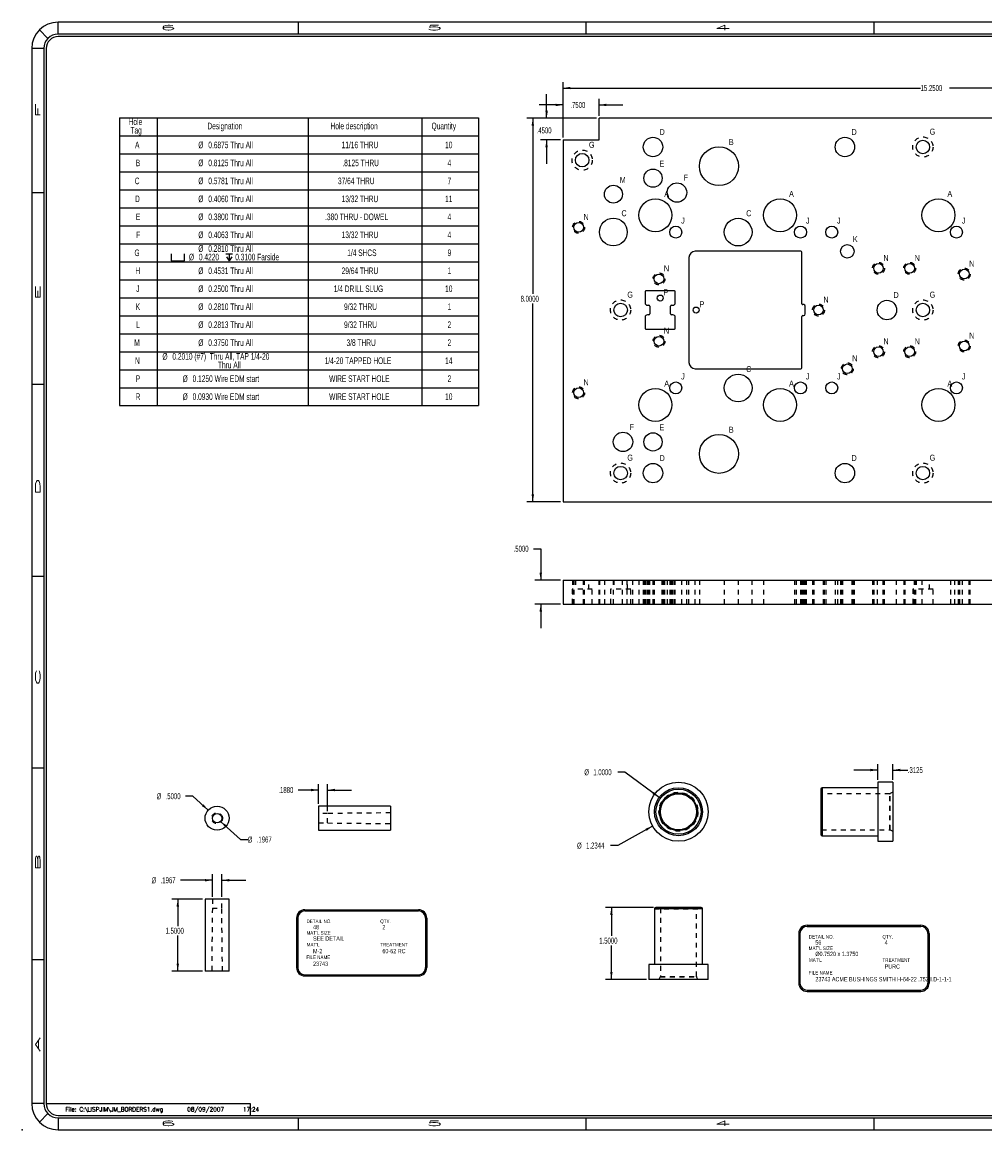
# Model space of a CAD drawing. Header units: inches. Extents: x 1802 to 2468, y -253 to -72.
# Tile 223 of 256: x 2031 to 2051, y -183 to -160. Entities that reach past the tile are written whole.
import ezdxf

# ---------------------------------------------------------------- set-up
doc = ezdxf.new("R2010")
doc.units = ezdxf.units.IN
doc.header["$LTSCALE"] = 0.5
doc.header["$MEASUREMENT"] = 0
doc.linetypes.add('HIDDEN', pattern=[0.225, 0.15, -0.075])
for name, color, linetype in [('SID-M-D', 42, 'Continuous'), ('SID-M-H', 4, 'HIDDEN'), ('SID-M-M', 233, 'Continuous'), ('SID-M-S', 105, 'Continuous')]:
    doc.layers.add(name, color=color, linetype=linetype)
doc.styles.add('DM_AUTO_PLOT_UPDATE', font='ROMANS.SHX')
doc.styles.add('R', font='ROMAND.SHX')
doc.styles.add('SLDTEXTSTYLE0', font='TXT', dxfattribs={"width": 0.595745})

# ---------------------------------------------------------------- blocks, each defined once
blk = doc.blocks.new('SW_SYMBOL_HOLE_SPOT')
at = {"layer": 'SID-M-D', "color": 0}
for p, q in [((0, 34.4), (0, 3)), ((0, 3), (63, 3)), ((63, 3), (63, 34.4))]:
    blk.add_line(p, q, dxfattribs=at)
blk = doc.blocks.new('SW_SYMBOL_HOLE_DEPTH')
at = {"layer": 'SID-M-D', "color": 0}
for p, q in [((0, 34.4), (31.5, 34.4)), ((3.9, 21.9), (15.7, 3)), ((15.7, 34.4), (15.7, 3)), ((27.6, 21.9), (15.7, 3))]:
    blk.add_line(p, q, dxfattribs=at)
blk = doc.blocks.new('*U9')
at = {"layer": 'SID-M-D'}
blk.add_point((-34.75, -0.55), dxfattribs=at)
at = {"layer": 'SID-M-S'}
for p, q in [((0, 22.55), (-34, 22.55)), ((-34, 22.3), (-34, 22.55)), ((-29, 22.55), (-29, 22.3)), ((-23, 22.55), (-23, 22.3)), ((-17, 22.55), (-17, 22.3)), ((-34.212, 22.212), (-34.389, 22.389)), ((0, 22.3), (-34, 22.3)), ((0, 22.25), (-34, 22.25)), ((-34.3, 22), (-34.55, 22)), ((-34.55, 22), (-34.55, 0)), ((-34.3, 22), (-34.3, 0)), ((-34.25, 22), (-34.25, 0)), ((-34.55, 19), (-34.3, 19)), ((-34.55, 15), (-34.3, 15)), ((-34.55, 11), (-34.3, 11)), ((-34.55, 7), (-34.3, 7)), ((-34.55, 3), (-34.3, 3)), ((-34.3, 0), (-34.55, 0)), ((-34.212, -0.212), (-34.389, -0.389)), ((-34.25, 0), (-30, 0)), ((-30, 0), (-30, -0.25)), ((-34, -0.25), (0, -0.25)), ((-34, -0.3), (0, -0.3)), ((-34, -0.3), (-34, -0.55)), ((-29, -0.3), (-29, -0.55)), ((-23, -0.3), (-23, -0.55)), ((-17, -0.3), (-17, -0.55)), ((-34, -0.55), (0, -0.55))]:
    blk.add_line(p, q, dxfattribs=at)
for centre, radius, start, end in [((-34, 22), 0.55, 90, 180), ((-34, 22), 0.3, 90, 180), ((-34, 22), 0.25, 90, 180), ((-34, 0), 0.55, 180, 270), ((-34, 0), 0.3, 180, 270), ((-34, 0), 0.25, 180, 270)]:
    blk.add_arc(centre, radius, start, end, dxfattribs=at)
at = {"layer": 'SID-M-D', "style": 'R', "width": 4}
for s, p in [('6', (-31.882, 22.386)), ('5', (-26.327, 22.386)), ('4', (-20.327, 22.386)), ('6', (-31.882, -0.464)), ('5', (-26.327, -0.464)), ('4', (-20.327, -0.464))]:
    blk.add_text(s, height=0.1, dxfattribs=at).set_placement(p)
for s, p in [('F', (-34.374, 20.547)), ('E', (-34.374, 16.743)), ('D', (-34.374, 12.681)), ('C', (-34.374, 8.715)), ('B', (-34.374, 4.846)), ('A', (-34.374, 1.074))]:
    blk.add_text(s, height=0.1, rotation=90, dxfattribs=at).set_placement(p)

msp = doc.modelspace()

# ---------------------------------------------------------------- linework, layer by layer
at = {"layer": 'SID-M-D'}
for p, q in [((2042.46942, -161.95052), (2042.46942, -160.7956)), ((2042.46942, -160.9206), (2049.92326, -160.9206)), ((2057.71942, -160.9206), (2050.52361, -160.9206)), ((2042.12744, -161.55052), (2042.12744, -161.05052)), ((2042.46942, -161.95052), (2042.46942, -161.14858)), ((2043.21942, -161.50052), (2043.21942, -161.14858)), ((2042.46942, -161.27358), (2041.96942, -161.27358)), ((2043.21942, -161.27358), (2043.71942, -161.27358)), ((2043.16942, -161.55052), (2041.7145, -161.55052)), ((2041.8395, -161.55052), (2041.8395, -165.21552)), ((2043.16942, -161.55052), (2042.00244, -161.55052)), ((2042.41942, -162.00052), (2042.00244, -162.00052)), ((2042.12744, -162.00052), (2042.12744, -162.50052)), ((2041.8395, -169.55052), (2041.8395, -165.41396)), ((2042.41942, -169.55052), (2041.7145, -169.55052)), ((2041.8556, -170.52711), (2042.0056, -170.52711)), ((2042.0056, -170.52711), (2042.0056, -171.18194)), ((2042.41942, -171.18194), (2041.8806, -171.18194)), ((2042.41942, -171.68194), (2041.8806, -171.68194)), ((2042.0056, -171.68194), (2042.0056, -172.18194)), ((2049.03023, -175.3456), (2049.03023, -175.01794)), ((2049.34273, -175.3456), (2049.34273, -175.01794)), ((2043.75936, -175.18844), (2043.60936, -175.18844)), ((2044.4736, -175.7158), (2043.75936, -175.18844)), ((2049.03023, -175.14294), (2048.53023, -175.14294)), ((2049.34273, -175.14294), (2049.65559, -175.14294)), ((2037.37455, -175.55997), (2036.95244, -175.55997)), ((2037.37455, -175.8485), (2037.37455, -175.43497)), ((2037.56255, -176.00015), (2037.56255, -175.43497)), ((2037.56255, -175.55997), (2038.06255, -175.55997)), ((2034.75348, -175.68893), (2034.60348, -175.68893)), ((2035.0742, -175.98037), (2034.75348, -175.68893)), ((2035.33212, -176.21452), (2035.74914, -176.59223)), ((2044.33649, -176.31283), (2043.60879, -176.71766)), ((2035.74914, -176.59223), (2035.89914, -176.59223)), ((2043.60879, -176.71766), (2043.45879, -176.71766)), ((2035.16088, -177.78532), (2035.16088, -177.31662)), ((2035.35757, -177.78532), (2035.35757, -177.31662)), ((2035.16088, -177.44162), (2034.49793, -177.44162)), ((2035.35757, -177.44162), (2035.85757, -177.44162)), ((2034.95923, -177.83532), (2034.31581, -177.83532)), ((2034.44081, -177.83532), (2034.44081, -178.39649)), ((2044.35583, -178.00886), (2043.35297, -178.00886)), ((2043.47797, -178.00886), (2043.47797, -178.60204)), ((2034.44081, -179.33532), (2034.44081, -178.59492)), ((2043.47797, -179.50886), (2043.47797, -178.80048)), ((2034.95923, -179.33532), (2034.31581, -179.33532)), ((2044.20865, -179.50886), (2043.35297, -179.50886))]:
    msp.add_line(p, q, dxfattribs=at)
at = {"layer": 'SID-M-D', "color": 0}
for p, q in [((2033.22449, -161.54457), (2033.22449, -161.91957)), ((2033.22449, -161.54457), (2034.01189, -161.54457)), ((2034.01189, -161.54457), (2034.01189, -161.91957)), ((2034.01189, -161.54457), (2037.16149, -161.54457)), ((2037.16149, -161.54457), (2037.16149, -161.91957)), ((2037.16149, -161.54457), (2039.5237, -161.54457)), ((2039.5237, -161.54457), (2039.5237, -161.91957)), ((2039.5237, -161.54457), (2040.7048, -161.54457)), ((2040.7048, -161.54457), (2040.7048, -161.91957)), ((2033.22449, -161.91957), (2034.01189, -161.91957)), ((2033.22449, -161.91957), (2033.22449, -162.29457)), ((2034.01189, -161.91957), (2037.16149, -161.91957)), ((2034.01189, -161.91957), (2034.01189, -162.29457)), ((2037.16149, -161.91957), (2039.5237, -161.91957)), ((2037.16149, -161.91957), (2037.16149, -162.29457)), ((2039.5237, -161.91957), (2040.7048, -161.91957)), ((2039.5237, -161.91957), (2039.5237, -162.29457)), ((2040.7048, -161.91957), (2040.7048, -162.29457)), ((2033.22449, -162.29457), (2033.22449, -162.66957)), ((2033.22449, -162.29457), (2034.01189, -162.29457)), ((2034.01189, -162.29457), (2034.01189, -162.66957)), ((2034.01189, -162.29457), (2037.16149, -162.29457)), ((2037.16149, -162.29457), (2037.16149, -162.66957)), ((2037.16149, -162.29457), (2039.5237, -162.29457)), ((2039.5237, -162.29457), (2039.5237, -162.66957)), ((2039.5237, -162.29457), (2040.7048, -162.29457)), ((2040.7048, -162.29457), (2040.7048, -162.66957)), ((2033.22449, -162.66957), (2033.22449, -163.04457)), ((2033.22449, -162.66957), (2034.01189, -162.66957)), ((2034.01189, -162.66957), (2034.01189, -163.04457)), ((2034.01189, -162.66957), (2037.16149, -162.66957)), ((2037.16149, -162.66957), (2037.16149, -163.04457)), ((2037.16149, -162.66957), (2039.5237, -162.66957)), ((2039.5237, -162.66957), (2039.5237, -163.04457)), ((2039.5237, -162.66957), (2040.7048, -162.66957)), ((2040.7048, -162.66957), (2040.7048, -163.04457)), ((2033.22449, -163.04457), (2033.22449, -163.41957)), ((2033.22449, -163.04457), (2034.01189, -163.04457)), ((2034.01189, -163.04457), (2034.01189, -163.41957)), ((2034.01189, -163.04457), (2037.16149, -163.04457)), ((2037.16149, -163.04457), (2037.16149, -163.41957)), ((2037.16149, -163.04457), (2039.5237, -163.04457)), ((2039.5237, -163.04457), (2039.5237, -163.41957)), ((2039.5237, -163.04457), (2040.7048, -163.04457)), ((2040.7048, -163.04457), (2040.7048, -163.41957)), ((2033.22449, -163.41957), (2033.22449, -163.79457)), ((2033.22449, -163.41957), (2034.01189, -163.41957)), ((2034.01189, -163.41957), (2034.01189, -163.79457)), ((2034.01189, -163.41957), (2037.16149, -163.41957)), ((2037.16149, -163.41957), (2037.16149, -163.79457)), ((2037.16149, -163.41957), (2039.5237, -163.41957)), ((2039.5237, -163.41957), (2039.5237, -163.79457)), ((2039.5237, -163.41957), (2040.7048, -163.41957)), ((2040.7048, -163.41957), (2040.7048, -163.79457)), ((2033.22449, -163.79457), (2033.22449, -164.16957)), ((2033.22449, -163.79457), (2034.01189, -163.79457)), ((2034.01189, -163.79457), (2034.01189, -164.16957)), ((2034.01189, -163.79457), (2037.16149, -163.79457)), ((2037.16149, -163.79457), (2037.16149, -164.16957)), ((2037.16149, -163.79457), (2039.5237, -163.79457)), ((2039.5237, -163.79457), (2039.5237, -164.16957)), ((2039.5237, -163.79457), (2040.7048, -163.79457)), ((2040.7048, -163.79457), (2040.7048, -164.16957)), ((2033.22449, -164.16957), (2033.22449, -164.54457)), ((2033.22449, -164.16957), (2034.01189, -164.16957)), ((2034.01189, -164.16957), (2034.01189, -164.54457)), ((2034.01189, -164.16957), (2037.16149, -164.16957)), ((2037.16149, -164.16957), (2037.16149, -164.54457)), ((2037.16149, -164.16957), (2039.5237, -164.16957)), ((2039.5237, -164.16957), (2039.5237, -164.54457)), ((2039.5237, -164.16957), (2040.7048, -164.16957)), ((2040.7048, -164.16957), (2040.7048, -164.54457)), ((2033.22449, -164.54457), (2033.22449, -164.91957)), ((2033.22449, -164.54457), (2034.01189, -164.54457)), ((2034.01189, -164.54457), (2034.01189, -164.91957)), ((2034.01189, -164.54457), (2037.16149, -164.54457)), ((2037.16149, -164.54457), (2037.16149, -164.91957)), ((2037.16149, -164.54457), (2039.5237, -164.54457)), ((2039.5237, -164.54457), (2039.5237, -164.91957)), ((2039.5237, -164.54457), (2040.7048, -164.54457)), ((2040.7048, -164.54457), (2040.7048, -164.91957)), ((2033.22449, -164.91957), (2033.22449, -165.29457)), ((2033.22449, -164.91957), (2034.01189, -164.91957)), ((2034.01189, -164.91957), (2034.01189, -165.29457)), ((2034.01189, -164.91957), (2037.16149, -164.91957)), ((2037.16149, -164.91957), (2037.16149, -165.29457)), ((2037.16149, -164.91957), (2039.5237, -164.91957)), ((2039.5237, -164.91957), (2039.5237, -165.29457)), ((2039.5237, -164.91957), (2040.7048, -164.91957)), ((2040.7048, -164.91957), (2040.7048, -165.29457)), ((2033.22449, -165.29457), (2033.22449, -165.66957)), ((2033.22449, -165.29457), (2034.01189, -165.29457)), ((2034.01189, -165.29457), (2034.01189, -165.66957)), ((2034.01189, -165.29457), (2037.16149, -165.29457)), ((2037.16149, -165.29457), (2037.16149, -165.66957)), ((2037.16149, -165.29457), (2039.5237, -165.29457)), ((2039.5237, -165.29457), (2039.5237, -165.66957)), ((2039.5237, -165.29457), (2040.7048, -165.29457)), ((2040.7048, -165.29457), (2040.7048, -165.66957)), ((2033.22449, -165.66957), (2033.22449, -166.04457)), ((2033.22449, -165.66957), (2034.01189, -165.66957)), ((2034.01189, -165.66957), (2034.01189, -166.04457)), ((2034.01189, -165.66957), (2037.16149, -165.66957)), ((2037.16149, -165.66957), (2037.16149, -166.04457)), ((2037.16149, -165.66957), (2039.5237, -165.66957)), ((2039.5237, -165.66957), (2039.5237, -166.04457)), ((2039.5237, -165.66957), (2040.7048, -165.66957)), ((2040.7048, -165.66957), (2040.7048, -166.04457)), ((2033.22449, -166.04457), (2033.22449, -166.41957)), ((2033.22449, -166.04457), (2034.01189, -166.04457)), ((2034.01189, -166.04457), (2034.01189, -166.41957)), ((2034.01189, -166.04457), (2037.16149, -166.04457)), ((2037.16149, -166.04457), (2037.16149, -166.41957)), ((2037.16149, -166.04457), (2039.5237, -166.04457)), ((2039.5237, -166.04457), (2039.5237, -166.41957)), ((2039.5237, -166.04457), (2040.7048, -166.04457)), ((2040.7048, -166.04457), (2040.7048, -166.41957)), ((2033.22449, -166.41957), (2033.22449, -166.79457)), ((2033.22449, -166.41957), (2034.01189, -166.41957)), ((2034.01189, -166.41957), (2034.01189, -166.79457)), ((2034.01189, -166.41957), (2037.16149, -166.41957)), ((2037.16149, -166.41957), (2037.16149, -166.79457)), ((2037.16149, -166.41957), (2039.5237, -166.41957)), ((2039.5237, -166.41957), (2039.5237, -166.79457)), ((2039.5237, -166.41957), (2040.7048, -166.41957)), ((2040.7048, -166.41957), (2040.7048, -166.79457)), ((2033.22449, -166.79457), (2033.22449, -167.16957)), ((2033.22449, -166.79457), (2034.01189, -166.79457)), ((2034.01189, -166.79457), (2034.01189, -167.16957)), ((2034.01189, -166.79457), (2037.16149, -166.79457)), ((2037.16149, -166.79457), (2037.16149, -167.16957)), ((2037.16149, -166.79457), (2039.5237, -166.79457)), ((2039.5237, -166.79457), (2039.5237, -167.16957)), ((2039.5237, -166.79457), (2040.7048, -166.79457)), ((2040.7048, -166.79457), (2040.7048, -167.16957)), ((2033.22449, -167.16957), (2033.22449, -167.54457)), ((2033.22449, -167.16957), (2034.01189, -167.16957)), ((2034.01189, -167.16957), (2034.01189, -167.54457)), ((2034.01189, -167.16957), (2037.16149, -167.16957)), ((2037.16149, -167.16957), (2037.16149, -167.54457)), ((2037.16149, -167.16957), (2039.5237, -167.16957)), ((2039.5237, -167.16957), (2039.5237, -167.54457)), ((2039.5237, -167.16957), (2040.7048, -167.16957)), ((2040.7048, -167.16957), (2040.7048, -167.54457)), ((2033.22449, -167.54457), (2034.01189, -167.54457)), ((2034.01189, -167.54457), (2037.16149, -167.54457)), ((2037.16149, -167.54457), (2039.5237, -167.54457)), ((2039.5237, -167.54457), (2040.7048, -167.54457))]:
    msp.add_line(p, q, dxfattribs=at)
at = {"layer": 'SID-M-D'}
for points in [[(2042.46942, -160.9206), (2042.62542, -160.9466), (2042.62542, -160.8946)], [(2042.12744, -161.55052), (2042.15344, -161.39452), (2042.10144, -161.39452)], [(2042.46942, -161.27358), (2042.31342, -161.24758), (2042.31342, -161.29958)], [(2043.21942, -161.27358), (2043.37542, -161.29958), (2043.37542, -161.24758)], [(2041.8395, -161.55052), (2041.8135, -161.70652), (2041.8655, -161.70652)], [(2042.12744, -162.00052), (2042.10144, -162.15652), (2042.15344, -162.15652)], [(2041.8395, -169.55052), (2041.8655, -169.39452), (2041.8135, -169.39452)], [(2042.0056, -171.18194), (2042.0316, -171.02594), (2041.9796, -171.02594)], [(2042.0056, -171.68194), (2041.9796, -171.83794), (2042.0316, -171.83794)], [(2049.03023, -175.14294), (2048.87423, -175.11694), (2048.87423, -175.16894)], [(2049.34273, -175.14294), (2049.49873, -175.16894), (2049.49873, -175.11694)], [(2037.37455, -175.55997), (2037.21855, -175.53397), (2037.21855, -175.58597)], [(2037.56255, -175.55997), (2037.71855, -175.58597), (2037.71855, -175.53397)], [(2044.4736, -175.7158), (2044.36354, -175.60222), (2044.33266, -175.64405)], [(2035.0742, -175.98037), (2034.97624, -175.85622), (2034.94127, -175.8947)], [(2035.33212, -176.21452), (2035.43029, -176.33852), (2035.4652, -176.29997)], [(2044.33649, -176.31283), (2044.18752, -176.36595), (2044.2128, -176.41139)], [(2035.16088, -177.44162), (2035.00488, -177.41562), (2035.00488, -177.46762)], [(2035.35757, -177.44162), (2035.51357, -177.46762), (2035.51357, -177.41562)], [(2034.44081, -177.83532), (2034.41481, -177.99132), (2034.46681, -177.99132)], [(2043.47797, -178.00886), (2043.45197, -178.16486), (2043.50397, -178.16486)], [(2034.44081, -179.33532), (2034.46681, -179.17932), (2034.41481, -179.17932)], [(2043.47797, -179.50886), (2043.50397, -179.35286), (2043.45197, -179.35286)]]:
    msp.add_solid(points, dxfattribs=at)
at = {"layer": 'SID-M-H'}
for p, q in [((2043.08042, -171.37194), (2042.65842, -171.37194)), ((2042.65842, -171.37194), (2042.65842, -171.68194)), ((2042.66942, -171.18194), (2042.66942, -171.68194)), ((2042.69392, -171.18194), (2042.69392, -171.68194)), ((2042.72892, -171.18194), (2042.72892, -171.37194)), ((2042.89492, -171.68194), (2042.89492, -171.18194)), ((2042.91942, -171.68194), (2042.91942, -171.18194)), ((2043.00992, -171.37194), (2043.00992, -171.18194)), ((2043.08042, -171.68194), (2043.08042, -171.37194)), ((2043.21942, -171.68194), (2043.21942, -171.18194)), ((2043.23036, -171.18194), (2043.23036, -171.68194)), ((2043.33192, -171.18194), (2043.33192, -171.68194)), ((2043.88042, -171.37194), (2043.45842, -171.37194)), ((2043.45842, -171.37194), (2043.45842, -171.68194)), ((2043.5163, -171.18194), (2043.5163, -171.68194)), ((2043.52892, -171.18194), (2043.52892, -171.37194)), ((2043.70692, -171.68194), (2043.70692, -171.18194)), ((2043.80849, -171.68194), (2043.80849, -171.18194)), ((2043.80992, -171.37194), (2043.80992, -171.18194)), ((2043.88042, -171.68194), (2043.88042, -171.37194)), ((2043.92255, -171.68194), (2043.92255, -171.18194)), ((2044.05067, -171.18194), (2044.05067, -171.68194)), ((2044.14142, -171.18194), (2044.14142, -171.68194)), ((2044.15442, -171.18194), (2044.15442, -171.68194)), ((2044.17873, -171.68194), (2044.17873, -171.18194)), ((2044.19873, -171.68194), (2044.19873, -171.18194)), ((2044.19873, -171.68194), (2044.19873, -171.18194)), ((2044.22873, -171.68194), (2044.22873, -171.18194)), ((2044.22873, -171.68194), (2044.22873, -171.18194)), ((2044.25873, -171.68194), (2044.25873, -171.18194)), ((2044.25873, -171.68194), (2044.25873, -171.18194)), ((2044.27873, -171.68194), (2044.27873, -171.18194)), ((2044.34442, -171.18194), (2044.34442, -171.68194)), ((2044.36892, -171.18194), (2044.36892, -171.68194)), ((2044.53442, -171.68194), (2044.53442, -171.18194)), ((2044.54742, -171.68194), (2044.54742, -171.18194)), ((2044.56992, -171.68194), (2044.56992, -171.18194)), ((2044.59442, -171.68194), (2044.59442, -171.18194)), ((2044.6413, -171.18194), (2044.6413, -171.68194)), ((2044.69442, -171.18194), (2044.69442, -171.68194)), ((2044.71011, -171.68194), (2044.71011, -171.18194)), ((2044.73011, -171.68194), (2044.73011, -171.18194)), ((2044.73011, -171.68194), (2044.73011, -171.18194)), ((2044.73817, -171.68194), (2044.73817, -171.18194)), ((2044.76011, -171.68194), (2044.76011, -171.18194)), ((2044.76011, -171.68194), (2044.76011, -171.18194)), ((2044.79011, -171.68194), (2044.79011, -171.18194)), ((2044.79011, -171.68194), (2044.79011, -171.18194)), ((2044.81011, -171.68194), (2044.81011, -171.18194)), ((2044.94442, -171.68194), (2044.94442, -171.18194)), ((2045.04755, -171.68194), (2045.04755, -171.18194)), ((2045.09442, -171.68194), (2045.09442, -171.18194)), ((2045.22442, -171.68194), (2045.22442, -171.18194)), ((2045.22442, -171.68194), (2045.22442, -171.18194)), ((2045.31317, -171.18194), (2045.31317, -171.68194)), ((2045.83036, -171.18194), (2045.83036, -171.68194)), ((2046.12567, -171.68194), (2046.12567, -171.18194)), ((2046.40849, -171.68194), (2046.40849, -171.18194)), ((2046.65067, -171.18194), (2046.65067, -171.68194)), ((2047.29442, -171.18194), (2047.29442, -171.68194)), ((2047.33817, -171.68194), (2047.33817, -171.18194)), ((2047.42442, -171.68194), (2047.42442, -171.18194)), ((2047.42442, -171.68194), (2047.42442, -171.18194)), ((2047.44442, -171.68194), (2047.44442, -171.18194)), ((2047.46442, -171.68194), (2047.46442, -171.18194)), ((2047.46442, -171.68194), (2047.46442, -171.18194)), ((2047.48942, -171.68194), (2047.48942, -171.18194)), ((2047.48942, -171.68194), (2047.48942, -171.18194)), ((2047.51942, -171.68194), (2047.51942, -171.18194)), ((2047.54442, -171.68194), (2047.54442, -171.18194)), ((2047.66942, -171.18194), (2047.66942, -171.68194)), ((2047.69392, -171.18194), (2047.69392, -171.68194)), ((2047.89492, -171.68194), (2047.89492, -171.18194)), ((2047.91942, -171.68194), (2047.91942, -171.18194)), ((2047.94442, -171.18194), (2047.94442, -171.68194)), ((2048.14142, -171.18194), (2048.14142, -171.68194)), ((2048.19442, -171.68194), (2048.19442, -171.18194)), ((2048.25392, -171.18194), (2048.25392, -171.68194)), ((2048.26942, -171.18194), (2048.26942, -171.68194)), ((2048.29392, -171.18194), (2048.29392, -171.68194)), ((2048.49492, -171.68194), (2048.49492, -171.18194)), ((2048.51942, -171.68194), (2048.51942, -171.18194)), ((2048.53492, -171.68194), (2048.53492, -171.18194)), ((2048.54742, -171.68194), (2048.54742, -171.18194)), ((2048.91942, -171.18194), (2048.91942, -171.68194)), ((2048.94392, -171.18194), (2048.94392, -171.68194)), ((2049.01642, -171.18194), (2049.01642, -171.68194)), ((2049.14492, -171.68194), (2049.14492, -171.18194)), ((2049.16942, -171.68194), (2049.16942, -171.18194)), ((2049.42242, -171.68194), (2049.42242, -171.18194)), ((2049.56942, -171.18194), (2049.56942, -171.68194)), ((2049.59392, -171.18194), (2049.59392, -171.68194)), ((2050.18042, -171.37194), (2049.75842, -171.37194)), ((2049.75842, -171.37194), (2049.75842, -171.68194)), ((2049.79492, -171.68194), (2049.79492, -171.18194)), ((2049.81942, -171.68194), (2049.81942, -171.18194)), ((2049.82892, -171.18194), (2049.82892, -171.37194)), ((2049.95067, -171.18194), (2049.95067, -171.68194)), ((2050.10992, -171.37194), (2050.10992, -171.18194)), ((2050.18042, -171.68194), (2050.18042, -171.37194)), ((2050.54442, -171.18194), (2050.54442, -171.68194)), ((2050.63817, -171.68194), (2050.63817, -171.18194)), ((2050.70692, -171.18194), (2050.70692, -171.68194)), ((2050.73142, -171.18194), (2050.73142, -171.68194)), ((2050.79442, -171.68194), (2050.79442, -171.18194)), ((2050.93242, -171.68194), (2050.93242, -171.18194)), ((2050.95692, -171.68194), (2050.95692, -171.18194)), ((2047.87273, -176.01279), (2047.87273, -175.51279)), ((2047.86273, -176.38879), (2047.86273, -175.63679)), ((2049.2795, -175.63679), (2047.86273, -175.63679)), ((2049.2795, -176.38879), (2049.2795, -175.63679)), ((2049.34273, -175.60679), (2049.28864, -175.63458)), ((2049.28864, -176.391), (2049.28864, -175.63458)), ((2047.87273, -176.51279), (2047.87273, -176.01279)), ((2037.56255, -176.05015), (2037.37455, -176.05015)), ((2037.37455, -176.24685), (2037.56255, -176.24685)), ((2038.87455, -176.03612), (2037.56255, -176.05015)), ((2037.56255, -176.24685), (2037.56255, -176.05015)), ((2037.56255, -176.24685), (2038.87455, -176.26088)), ((2047.86273, -176.38879), (2049.2795, -176.38879)), ((2049.28864, -176.391), (2049.34273, -176.41879)), ((2035.16088, -177.83532), (2035.16088, -178.02332)), ((2035.35757, -178.02332), (2035.35757, -177.83532)), ((2035.16088, -178.02332), (2035.14685, -179.33532)), ((2035.16088, -178.02332), (2035.35757, -178.02332)), ((2035.37161, -179.33532), (2035.35757, -178.02332)), ((2044.37583, -178.03886), (2045.37583, -178.03886)), ((2044.49983, -178.02886), (2045.25183, -178.02886)), ((2044.49983, -178.02886), (2044.49983, -179.44563)), ((2045.25183, -179.44563), (2045.25183, -178.02886)), ((2044.49762, -179.45477), (2044.46983, -179.50886)), ((2044.49762, -179.45477), (2045.25405, -179.45477)), ((2044.49983, -179.44563), (2045.25183, -179.44563)), ((2045.28183, -179.50886), (2045.25405, -179.45477))]:
    msp.add_line(p, q, dxfattribs=at)
for centre, radius in [((2049.96942, -162.15052), 0.211), ((2042.86942, -162.42552), 0.211), ((2042.79442, -163.82552), 0.125), ((2049.04442, -164.68052), 0.125), ((2049.69442, -164.68052), 0.125), ((2050.83192, -164.80052), 0.125), ((2044.46942, -164.90052), 0.125), ((2043.66942, -165.55052), 0.211), ((2049.96942, -165.55052), 0.211), ((2047.79442, -165.55052), 0.125), ((2044.46942, -166.20052), 0.125), ((2049.04442, -166.42052), 0.125), ((2049.69442, -166.42052), 0.125), ((2050.83192, -166.30052), 0.125), ((2048.39442, -166.77552), 0.125), ((2042.79442, -167.27552), 0.125), ((2043.66942, -168.95052), 0.211), ((2049.96942, -168.95052), 0.211), ((2044.87583, -176.01279), 0.406), ((2044.87583, -176.01279), 0.37821), ((2035.25923, -176.1485), 0.11238)]:
    msp.add_circle(centre, radius, dxfattribs=at)
for centre, start, end in [((2047.86273, -175.61679), 180, 270), ((2049.2795, -175.61679), 270, 297.192962), ((2047.86273, -176.40879), 90, 180), ((2049.2795, -176.40879), 62.807038, 90), ((2044.47983, -178.02886), 0, 90), ((2045.27183, -178.02886), 90, 180), ((2044.47983, -179.44563), 332.807038, 0), ((2045.27183, -179.44563), 180, 207.192962)]:
    msp.add_arc(centre, 0.02, start, end, dxfattribs=at)
at = {"layer": 'SID-M-M'}
for p, q in [((2037.09009, -178.05779), (2039.45607, -178.05779)), ((2037.09009, -178.08279), (2039.45607, -178.08279)), ((2036.91509, -178.23279), (2036.91509, -179.26331)), ((2036.94009, -178.23279), (2036.94009, -179.26331)), ((2039.60607, -178.23279), (2039.60607, -179.26331)), ((2039.63107, -178.23279), (2039.63107, -179.26331)), ((2047.38327, -178.5542), (2047.38327, -179.58472)), ((2047.40827, -178.5542), (2047.40827, -179.58472)), ((2047.55827, -178.3792), (2049.92425, -178.3792)), ((2047.55827, -178.4042), (2049.92425, -178.4042)), ((2050.07425, -178.5542), (2050.07425, -179.58472)), ((2050.09925, -178.5542), (2050.09925, -179.58472)), ((2037.09009, -179.41331), (2039.45607, -179.41331)), ((2037.09009, -179.43831), (2039.45607, -179.43831)), ((2047.55827, -179.73472), (2049.92425, -179.73472)), ((2047.55827, -179.75972), (2049.92425, -179.75972))]:
    msp.add_line(p, q, dxfattribs=at)
for centre in [(2044.49442, -165.30052), (2045.24442, -165.55052)]:
    msp.add_circle(centre, 0.0625, dxfattribs=at)
for centre, radius, start, end in [((2037.09009, -178.23279), 0.175, 90, 180), ((2037.09009, -178.23279), 0.15, 90, 180), ((2039.45607, -178.23279), 0.175, 0, 90), ((2039.45607, -178.23279), 0.15, 0, 90), ((2047.55827, -178.5542), 0.175, 90, 180), ((2047.55827, -178.5542), 0.15, 90, 180), ((2049.92425, -178.5542), 0.175, 0, 90), ((2049.92425, -178.5542), 0.15, 0, 90), ((2037.09009, -179.26331), 0.175, 180, 270), ((2037.09009, -179.26331), 0.15, 180, 270), ((2039.45607, -179.26331), 0.15, 270, 0), ((2039.45607, -179.26331), 0.175, 270, 0), ((2047.55827, -179.58472), 0.175, 180, 270), ((2047.55827, -179.58472), 0.15, 180, 270), ((2049.92425, -179.58472), 0.15, 270, 0), ((2049.92425, -179.58472), 0.175, 270, 0)]:
    msp.add_arc(centre, radius, start, end, dxfattribs=at)
at = {"layer": 'SID-M-S'}
for p, q in [((2043.21942, -162.00052), (2043.21942, -161.55052)), ((2057.71942, -161.55052), (2043.21942, -161.55052)), ((2042.46942, -162.00052), (2043.21942, -162.00052)), ((2042.46942, -162.00052), (2042.46942, -169.55052)), ((2045.09442, -164.45552), (2045.09442, -166.64552)), ((2047.42442, -164.32552), (2045.22442, -164.32552)), ((2047.44442, -165.41802), (2047.44442, -164.34552)), ((2044.79011, -165.15052), (2044.19873, -165.15052)), ((2044.17873, -165.17052), (2044.17873, -165.40052)), ((2044.81011, -165.40052), (2044.81011, -165.17052)), ((2044.22873, -165.45052), (2044.25873, -165.45052)), ((2044.27873, -165.47052), (2044.27873, -165.63052)), ((2044.71011, -165.63052), (2044.71011, -165.47052)), ((2044.73011, -165.45052), (2044.76011, -165.45052)), ((2047.48942, -165.43802), (2047.46442, -165.43802)), ((2047.51942, -165.63302), (2047.51942, -165.46802)), ((2044.17873, -165.70052), (2044.17873, -165.93052)), ((2044.25873, -165.65052), (2044.22873, -165.65052)), ((2044.76011, -165.65052), (2044.73011, -165.65052)), ((2044.81011, -165.93052), (2044.81011, -165.70052)), ((2047.44442, -166.75552), (2047.44442, -165.68302)), ((2047.46442, -165.66302), (2047.48942, -165.66302)), ((2044.19873, -165.95052), (2044.79011, -165.95052)), ((2045.22442, -166.77552), (2047.42442, -166.77552)), ((2042.46942, -169.55052), (2056.96942, -169.55052)), ((2042.46942, -171.18194), (2056.96942, -171.18194)), ((2042.46942, -171.18194), (2042.46942, -171.68194)), ((2042.46942, -171.68194), (2056.96942, -171.68194)), ((2047.84273, -175.54279), (2047.84273, -176.48279)), ((2049.03023, -175.51279), (2047.87273, -175.51279)), ((2047.87273, -175.51279), (2047.87273, -176.51279)), ((2049.34273, -175.3956), (2049.03023, -175.3956)), ((2049.03023, -175.3956), (2049.03023, -176.62998)), ((2049.34273, -175.3956), (2049.34273, -176.62998)), ((2038.87455, -175.8985), (2037.37455, -175.8985)), ((2037.37455, -175.8985), (2037.37455, -176.3985)), ((2038.87455, -175.8985), (2038.87455, -176.3985)), ((2037.37455, -176.3985), (2038.87455, -176.3985)), ((2047.87273, -176.51279), (2049.03023, -176.51279)), ((2049.03023, -176.62998), (2049.34273, -176.62998)), ((2035.00923, -177.83532), (2035.00923, -179.33532)), ((2035.50923, -177.83532), (2035.00923, -177.83532)), ((2035.50923, -179.33532), (2035.50923, -177.83532)), ((2044.37583, -178.03886), (2044.37583, -179.19636)), ((2045.37583, -178.03886), (2044.37583, -178.03886)), ((2045.34583, -178.00886), (2044.40583, -178.00886)), ((2045.37583, -179.19636), (2045.37583, -178.03886)), ((2044.25865, -179.19636), (2044.25865, -179.50886)), ((2045.49302, -179.19636), (2044.25865, -179.19636)), ((2045.49302, -179.50886), (2045.49302, -179.19636)), ((2035.50923, -179.33532), (2035.00923, -179.33532)), ((2045.49302, -179.50886), (2044.25865, -179.50886))]:
    msp.add_line(p, q, dxfattribs=at)
for centre, radius in [((2044.34442, -162.15052), 0.203), ((2045.71942, -162.55052), 0.40625), ((2048.34442, -162.15052), 0.203), ((2049.96942, -162.15052), 0.1405), ((2042.86942, -162.42552), 0.1405), ((2044.34442, -162.80052), 0.19), ((2043.51942, -163.13452), 0.1875), ((2044.84442, -163.10052), 0.20312), ((2044.39442, -163.57302), 0.34375), ((2046.99442, -163.57302), 0.34375), ((2050.29442, -163.57302), 0.34375), ((2042.79442, -163.82552), 0.1005), ((2043.51942, -163.92452), 0.28906), ((2046.11942, -163.92552), 0.28906), ((2044.81942, -163.92552), 0.125), ((2047.41942, -163.92552), 0.125), ((2048.06942, -163.92552), 0.125), ((2050.66942, -163.92552), 0.125), ((2048.39442, -164.32552), 0.1405), ((2049.04442, -164.68052), 0.1005), ((2049.69442, -164.68052), 0.1005), ((2050.83192, -164.80052), 0.1005), ((2044.46942, -164.90052), 0.1005), ((2049.21942, -165.55052), 0.203), ((2043.66942, -165.55052), 0.1405), ((2047.79442, -165.55052), 0.1005), ((2049.96942, -165.55052), 0.1405), ((2044.46942, -166.20052), 0.1005), ((2050.83192, -166.30052), 0.1005), ((2049.04442, -166.42052), 0.1005), ((2049.69442, -166.42052), 0.1005), ((2048.39442, -166.77552), 0.1005), ((2046.11942, -167.17552), 0.28906), ((2042.79442, -167.27552), 0.1005), ((2044.39442, -167.52802), 0.34375), ((2044.81942, -167.17552), 0.125), ((2046.99442, -167.52802), 0.34375), ((2047.41942, -167.17552), 0.125), ((2048.06942, -167.17552), 0.125), ((2050.29442, -167.52802), 0.34375), ((2050.66942, -167.17552), 0.125), ((2043.71942, -168.30052), 0.20313), ((2044.34442, -168.30052), 0.19), ((2045.71942, -168.55052), 0.40625), ((2043.66942, -168.95052), 0.1405), ((2044.34442, -168.95052), 0.203), ((2048.34442, -168.95052), 0.203), ((2049.96942, -168.95052), 0.1405), ((2044.87583, -176.01279), 0.61719), ((2044.87583, -176.01279), 0.5), ((2044.87583, -176.01279), 0.47), ((2044.87583, -176.01279), 0.396), ((2044.87583, -176.01279), 0.376), ((2035.25923, -176.1485), 0.25), ((2035.25923, -176.1485), 0.09835)]:
    msp.add_circle(centre, radius, dxfattribs=at)
for centre, radius, start, end in [((2045.22442, -164.45552), 0.13, 90, 180), ((2047.42442, -164.34552), 0.02, 0, 90), ((2044.19873, -165.17052), 0.02, 90, 180), ((2044.79011, -165.17052), 0.02, 0, 90), ((2044.22873, -165.40052), 0.05, 180, 270), ((2044.25873, -165.47052), 0.02, 0, 90), ((2044.73011, -165.47052), 0.02, 90, 180), ((2044.76011, -165.40052), 0.05, 270, 0), ((2047.46442, -165.41802), 0.02, 180, 270), ((2047.48942, -165.46802), 0.03, 0, 90), ((2044.22873, -165.70052), 0.05, 90, 180), ((2044.25873, -165.63052), 0.02, 270, 0), ((2044.73011, -165.63052), 0.02, 180, 270), ((2044.76011, -165.70052), 0.05, 0, 90), ((2047.46442, -165.68302), 0.02, 90, 180), ((2047.48942, -165.63302), 0.03, 270, 0), ((2044.19873, -165.93052), 0.02, 180, 270), ((2044.79011, -165.93052), 0.02, 270, 0), ((2045.22442, -166.64552), 0.13, 180, 270), ((2047.42442, -166.75552), 0.02, 270, 0), ((2047.87273, -175.54279), 0.03, 90, 180), ((2047.87273, -176.48279), 0.03, 180, 270), ((2044.40583, -178.03886), 0.03, 90, 180), ((2045.34583, -178.03886), 0.03, 0, 90)]:
    msp.add_arc(centre, radius, start, end, dxfattribs=at)

# ---------------------------------------------------------------- block references
at = {"layer": 'SID-M-D'}
msp.add_blockref('*U9', (2065.94756, -182.09685), dxfattribs=at)
at = {"layer": 'SID-M-D', "color": 0, "xscale": 0.004470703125, "yscale": 0.004470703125, "zscale": 0.004470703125}
for name, p in [('SW_SYMBOL_HOLE_SPOT', (2034.30131, -164.53552)), ('SW_SYMBOL_HOLE_DEPTH', (2035.44098, -164.53552))]:
    msp.add_blockref(name, p, dxfattribs=at)

# ---------------------------------------------------------------- texts
at = {"layer": 'SID-M-D', "style": 'SLDTEXTSTYLE0', "width": 0.75}
for s, height, p in [('D', 0.125, (2044.48226, -161.90006)), ('D', 0.125, (2048.48226, -161.90006)), ('G', 0.125, (2050.10999, -161.89255)), ('G', 0.125, (2043.00999, -162.16755)), ('B', 0.125, (2045.92677, -162.10907)), ('E', 0.125, (2044.47781, -162.56228)), ('M', 0.125, (2043.65196, -162.89863)), ('F', 0.125, (2044.9823, -162.84995)), ('A', 0.125, (2044.5804, -163.1903)), ('A', 0.125, (2047.1804, -163.1903)), ('A', 0.125, (2050.4804, -163.1903)), ('N', 0.125, (2042.8972, -163.67138)), ('C', 0.125, (2043.68669, -163.59319)), ('C', 0.125, (2046.28669, -163.59419)), ('J', 0.125, (2044.93058, -163.74836)), ('J', 0.125, (2047.53058, -163.74836)), ('J', 0.125, (2048.18058, -163.74836)), ('J', 0.125, (2050.78058, -163.74836)), ('K', 0.125, (2048.51088, -164.1338)), ('N', 0.125, (2049.1472, -164.52638)), ('N', 0.125, (2049.7972, -164.52638)), ('N', 0.125, (2044.5722, -164.74638)), ('N', 0.125, (2050.9347, -164.64638)), ('P', 0.125, (2044.56283, -165.24082)), ('G', 0.125, (2043.80999, -165.29255)), ('P', 0.125, (2045.31283, -165.49082)), ('N', 0.125, (2047.8972, -165.39638)), ('D', 0.125, (2049.35726, -165.30006)), ('G', 0.125, (2050.10999, -165.29255)), ('N', 0.125, (2044.5722, -166.04638)), ('N', 0.125, (2050.9347, -166.14638)), ('N', 0.125, (2049.1472, -166.26638)), ('N', 0.125, (2049.7972, -166.26638)), ('N', 0.125, (2048.4972, -166.62138)), ('C', 0.125, (2046.28669, -166.84419)), ('N', 0.125, (2042.8972, -167.12138)), ('J', 0.125, (2044.93058, -166.99836)), ('J', 0.125, (2047.53058, -166.99836)), ('J', 0.125, (2048.18058, -166.99836)), ('J', 0.125, (2050.78058, -166.99836)), ('A', 0.125, (2044.5804, -167.1453)), ('A', 0.125, (2047.1804, -167.1453)), ('A', 0.125, (2050.4804, -167.1453)), ('F', 0.125, (2043.8573, -168.04995)), ('E', 0.125, (2044.47781, -168.06228)), ('B', 0.125, (2045.92677, -168.10907)), ('G', 0.125, (2043.80999, -168.69255)), ('D', 0.125, (2044.48226, -168.70006)), ('D', 0.125, (2048.48226, -168.70006)), ('G', 0.125, (2050.10999, -168.69255)), ('DETAIL NO.', 0.075, (2037.12297, -178.33559)), ('QTY.', 0.075, (2038.65921, -178.33559)), ("MAT'L SIZE", 0.075, (2037.12297, -178.57569)), ('48', 0.09, (2037.25991, -178.46487)), ('2', 0.09, (2038.70494, -178.46487)), ("MAT'L", 0.075, (2037.1276, -178.82186)), ('SEE DETAIL', 0.09, (2037.25991, -178.70167)), ('TREATMENT', 0.075, (2038.65921, -178.82186)), ('DETAIL NO.', 0.075, (2047.59115, -178.65699)), ('56', 0.09, (2047.72809, -178.78627)), ('QTY.', 0.075, (2049.12739, -178.65699)), ('4', 0.09, (2049.17312, -178.78627)), ('FILE NAME', 0.075, (2037.12167, -179.08599)), ('M-2', 0.09, (2037.25991, -178.96291)), ('60-62 RC', 0.09, (2038.70494, -178.96398)), ("MAT'L SIZE", 0.075, (2047.59115, -178.8971)), ('Ø0.7520 x 1.3750', 0.09, (2047.72809, -179.02308)), ('23743', 0.09, (2037.25991, -179.22901)), ("MAT'L", 0.075, (2047.59578, -179.14327)), ('TREATMENT', 0.075, (2049.12739, -179.14327)), ('PURC', 0.09, (2049.17312, -179.28539)), ('FILE NAME', 0.075, (2047.58985, -179.4074)), ('23743 ACME BUSHINGS SMITH H-64-22 .752 I.D-1-1-1', 0.09, (2047.72809, -179.55041))]:
    msp.add_text(s, height=height, dxfattribs=at).set_placement(p)
at = {"layer": 'SID-M-D', "char_height": 0.125, "attachment_point": 1, "style": 'SLDTEXTSTYLE0'}
for s, insert in [('15.2500', (2049.92326, -160.85869)), ('.7500', (2042.62211, -161.21166)), ('.4500', (2041.91963, -161.74183)), ('8.0000', (2041.58551, -165.25283)), ('.5000', (2041.43997, -170.4652)), ('.3125', (2049.65559, -175.08103)), ('%%c', (2042.91286, -175.12748)), ('1.0000', (2043.10138, -175.12557)), ('.1880', (2036.53681, -175.49806)), ('%%c', (2033.99933, -175.62797)), ('.5000', (2034.18785, -175.62606)), ('%%c', (2035.89914, -176.53127)), ('.1967', (2036.08766, -176.52937)), ('%%c', (2042.76229, -176.6567)), ('1.2344', (2042.95081, -176.65479)), ('%%c', (2033.89379, -177.38066)), ('.1967', (2034.0823, -177.37875)), ('1.5000', (2034.18682, -178.43379)), ('1.5000', (2043.22398, -178.63935))]:
    msp.add_mtext(s, dxfattribs=dict(at, insert=insert))
at = {"layer": 'SID-M-D', "color": 0, "attachment_point": 1, "style": 'SLDTEXTSTYLE0'}
for s, insert, char_height in [('Hole', (2033.41714, -161.55444), 0.137795), ('Designation', (2035.05838, -161.64353), 0.1377953), ('Hole description', (2037.62396, -161.64353), 0.1377953), ('Quantity', (2039.72976, -161.64353), 0.137795), ('Tag', (2033.45446, -161.73262), 0.137795), ('A', (2033.55025, -162.03791), 0.1378), ('%%c', (2034.86854, -162.03791), 0.137795), ('0.6875 Thru All', (2035.07636, -162.03791), 0.1377953), ('11/16 THRU', (2037.85543, -162.03791), 0.137795), ('10', (2040.01244, -162.03791), 0.137795), ('B', (2033.56546, -162.41291), 0.1378), ('%%c', (2034.86854, -162.41291), 0.137795), ('0.8125 Thru All', (2035.07636, -162.41291), 0.1377953), ('.8125 THRU', (2037.87017, -162.41291), 0.137795), ('4', (2040.06334, -162.41291), 0.1378), ('C', (2033.54355, -162.78791), 0.1378), ('%%c', (2034.86854, -162.78791), 0.137795), ('0.5781 Thru All', (2035.07636, -162.78791), 0.1377953), ('37/64 THRU', (2037.77907, -162.78791), 0.137795), ('7', (2040.06334, -162.78791), 0.1378), ('D', (2033.54986, -163.16291), 0.1378), ('%%c', (2034.86854, -163.16291), 0.137795), ('0.4060 Thru All', (2035.07636, -163.16291), 0.1377953), ('13/32 THRU', (2037.85543, -163.16291), 0.137795), ('11', (2040.01244, -163.16291), 0.137795), ('E', (2033.56891, -163.53791), 0.1378), ('%%c', (2034.86854, -163.53791), 0.137795), ('0.3800 Thru All', (2035.07636, -163.53791), 0.1377953), ('.380 THRU - DOWEL', (2037.51162, -163.53791), 0.1377953), ('4', (2040.06334, -163.53791), 0.1378), ('F', (2033.57369, -163.91291), 0.1378), ('%%c', (2034.86854, -163.91291), 0.137795), ('0.4063 Thru All', (2035.07636, -163.91291), 0.1377953), ('13/32 THRU', (2037.85543, -163.91291), 0.137795), ('4', (2040.06334, -163.91291), 0.1378), ('%%c', (2034.86854, -164.19883), 0.137795), ('0.2810 Thru All', (2035.07636, -164.19883), 0.1377953), ('G', (2033.53809, -164.28791), 0.1378), ('%%c', (2034.67318, -164.377), 0.137795), ('0.4220', (2034.88099, -164.377), 0.137795), ('0.3100 Farside', (2035.63785, -164.377), 0.1377953), ('1/4 SHCS', (2037.97246, -164.28791), 0.137795), ('9', (2040.06334, -164.28791), 0.1378), ('H', (2033.55541, -164.66291), 0.1378), ('%%c', (2034.86854, -164.66291), 0.137795), ('0.4531 Thru All', (2035.07636, -164.66291), 0.1377953), ('29/64 THRU', (2037.85543, -164.66291), 0.137795), ('1', (2040.06334, -164.66291), 0.1378), ('J', (2033.57388, -165.03791), 0.1378), ('%%c', (2034.86854, -165.03791), 0.137795), ('0.2500 Thru All', (2035.07636, -165.03791), 0.1377953), ('1/4 DRILL SLUG', (2037.69161, -165.03791), 0.1377953), ('10', (2040.01244, -165.03791), 0.137795), ('K', (2033.56393, -165.41291), 0.1378), ('%%c', (2034.86854, -165.41291), 0.137795), ('0.2810 Thru All', (2035.07636, -165.41291), 0.1377953), ('9/32 THRU', (2037.90634, -165.41291), 0.137795), ('1', (2040.06334, -165.41291), 0.1378), ('L', (2033.5758, -165.78791), 0.1378), ('%%c', (2034.86854, -165.78791), 0.137795), ('0.2813 Thru All', (2035.07636, -165.78791), 0.1377953), ('9/32 THRU', (2037.90634, -165.78791), 0.137795), ('2', (2040.06334, -165.78791), 0.1378), ('M', (2033.53379, -166.16291), 0.1378), ('%%c', (2034.86854, -166.16291), 0.137795), ('0.3750 Thru All', (2035.07636, -166.16291), 0.1377953), ('3/8 THRU', (2037.95725, -166.16291), 0.137795), ('2', (2040.06334, -166.16291), 0.1378), ('N', (2033.55025, -166.53791), 0.1378), ('%%c', (2034.12072, -166.44883), 0.137795), ('0.2010 (#7)  Thru All, TAP 1/4-20', (2034.32853, -166.44883), 0.1377953), ('1/4-20 TAPPED HOLE', (2037.50214, -166.53791), 0.1377953), ('14', (2040.01244, -166.53791), 0.137795), ('Thru All', (2035.2779, -166.627), 0.137795), ('P', (2033.56384, -166.91291), 0.1378), ('%%c', (2034.54214, -166.91291), 0.137795), ('0.1250 Wire EDM start', (2034.74995, -166.91291), 0.1377953), ('WIRE START HOLE', (2037.59563, -166.91291), 0.1377953), ('2', (2040.06334, -166.91291), 0.1378), ('R', (2033.5624, -167.28791), 0.1378), ('%%c', (2034.54214, -167.28791), 0.137795), ('0.0930 Wire EDM start', (2034.74995, -167.28791), 0.1377953), ('WIRE START HOLE', (2037.59563, -167.28791), 0.1377953), ('10', (2040.01244, -167.28791), 0.137795)]:
    msp.add_mtext(s, dxfattribs=dict(at, insert=insert, char_height=char_height))
at = {"layer": 'SID-M-S', "style": 'DM_AUTO_PLOT_UPDATE'}
msp.add_text('File: C:\\LISPJIM\\JM_BORDERS1.dwg     08/09/2007     17:24', height=0.0876843, dxfattribs=at).set_placement((2032.09757, -182.26305))

doc.saveas('drawing.dxf')
